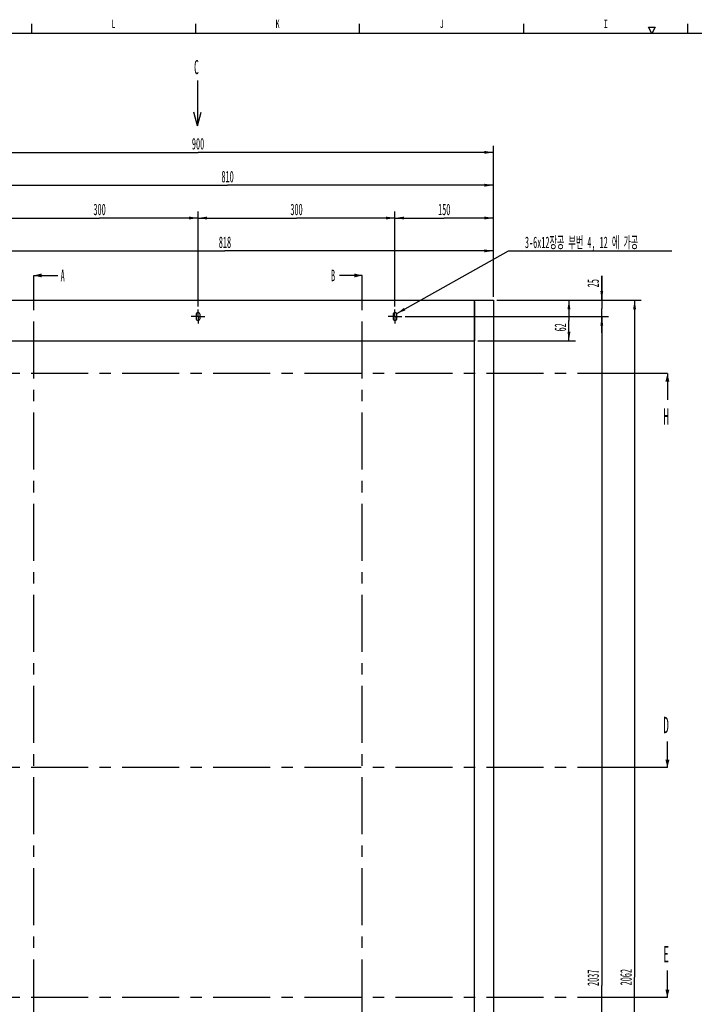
# Model space of a CAD drawing. Header units: millimetres. Extents: x 0 to 4195, y 0 to 2965.
# Tile 5 of 67: x 1137 to 2165, y 1442 to 2941. Entities that reach past the tile are written whole.
import ezdxf

# ---------------------------------------------------------------- set-up
doc = ezdxf.new("R2010")
doc.units = ezdxf.units.MM
doc.header["$LTSCALE"] = 231.275
doc.linetypes.add('CENTER', pattern=[0.6, 0.375, -0.075, 0.075, -0.075])
doc.layers.get('0').update_dxf_attribs({"linetype": 'CONTINUOUS'})
for name, color, linetype in [('ALL_AXIS', 7, 'CONTINUOUS'), ('ALL_ROUND', 7, 'CONTINUOUS'), ('DEFAULT_1', 7, 'CENTER')]:
    doc.layers.add(name, color=color, linetype=linetype)
doc.styles.get("Standard").update_dxf_attribs({"font": 'txt', "width": 0.5})
doc.styles.add('TEXTSTYLE_2', font='txt', dxfattribs={"width": 0.6})
doc.dimstyles.new('DIMSTYLE_1', dxfattribs={"dimtxt": 17.5, "dimasz": 13.8, "dimexe": 2, "dimexo": 1, "dimgap": 0.875, "dimtad": 1, "dimdec": 3, "dimdsep": 46, "dimtxsty": 'Standard', "dimblk": '_FILLED', "dimblk1": '_FILLED', "dimblk2": '_FILLED', "dimcen": 0.09, "dimadec": 3, "dimazin": 2, "dimtp": 0.2, "dimtm": 0.2, "dimtfac": 1, "dimtdec": 3, "dimtofl": 0, "dimtmove": 0, "dimatfit": 3, "dimldrblk": '_FILLED', "dimfxl": 0, "dimtolj": 1, "dimarcsym": 0})
doc.dimstyles.new('DIMSTYLE_10', dxfattribs={"dimtxt": 17.5, "dimasz": 13.8, "dimexe": 2, "dimexo": 1, "dimgap": 0.875, "dimtad": 1, "dimdec": 3, "dimdsep": 46, "dimtxsty": 'Standard', "dimblk": '_FILLED', "dimblk1": '_FILLED', "dimblk2": '_FILLED', "dimcen": 0.09, "dimadec": 3, "dimazin": 2, "dimtp": 2, "dimtm": 2, "dimtfac": 1, "dimtdec": 3, "dimtofl": 0, "dimtmove": 0, "dimatfit": 3, "dimldrblk": '_FILLED', "dimfxl": 0, "dimtolj": 1, "dimarcsym": 0})
doc.dimstyles.new('DIMSTYLE_12', dxfattribs={"dimtxt": 17.5, "dimasz": 13.8, "dimexe": 2, "dimexo": 1, "dimtad": 1, "dimdec": 3, "dimdsep": 46, "dimtxsty": 'Standard', "dimblk": '_FILLED', "dimblk1": '_FILLED', "dimblk2": '_FILLED', "dimcen": 0.09, "dimadec": 3, "dimazin": 2, "dimtp": 0.1, "dimtm": 0.1, "dimtfac": 1, "dimtdec": 3, "dimtofl": 0, "dimtmove": 0, "dimatfit": 1, "dimldrblk": '_FILLED', "dimfxl": 0, "dimtolj": 1, "dimarcsym": 0})
doc.dimstyles.new('DIMSTYLE_2', dxfattribs={"dimtxt": 17.5, "dimasz": 13.8, "dimexe": 2, "dimexo": 1, "dimgap": 0.875, "dimtad": 1, "dimdec": 3, "dimdsep": 46, "dimtxsty": 'Standard', "dimblk": '_FILLED', "dimblk1": '_FILLED', "dimblk2": '_FILLED', "dimcen": 0.09, "dimadec": 3, "dimazin": 2, "dimtp": 0.3, "dimtm": 0.3, "dimtfac": 1, "dimtdec": 3, "dimtofl": 0, "dimtmove": 0, "dimatfit": 3, "dimldrblk": '_FILLED', "dimfxl": 0, "dimtolj": 1, "dimarcsym": 0})
doc.dimstyles.new('DIMSTYLE_3', dxfattribs={"dimtxt": 17.5, "dimasz": 13.8, "dimexe": 2, "dimexo": 1, "dimgap": 0.875, "dimtad": 1, "dimdec": 3, "dimdsep": 46, "dimtxsty": 'Standard', "dimblk": '_FILLED', "dimblk1": '_FILLED', "dimblk2": '_FILLED', "dimcen": 0.09, "dimadec": 3, "dimazin": 2, "dimtp": 0.8, "dimtm": 0.8, "dimtfac": 1, "dimtdec": 3, "dimtofl": 0, "dimtmove": 0, "dimatfit": 3, "dimldrblk": '_FILLED', "dimfxl": 0, "dimtolj": 1, "dimarcsym": 0})
doc.dimstyles.new('DIMSTYLE_4', dxfattribs={"dimtxt": 17.5, "dimasz": 13.8, "dimexe": 2, "dimexo": 1, "dimgap": 0.875, "dimtad": 1, "dimdec": 3, "dimdsep": 46, "dimtxsty": 'Standard', "dimblk": '_FILLED', "dimblk1": '_FILLED', "dimblk2": '_FILLED', "dimcen": 0.09, "dimadec": 3, "dimazin": 2, "dimtp": 0.5, "dimtm": 0.5, "dimtfac": 1, "dimtdec": 3, "dimtofl": 0, "dimtmove": 0, "dimatfit": 3, "dimldrblk": '_FILLED', "dimfxl": 0, "dimtolj": 1, "dimarcsym": 0})
doc.dimstyles.get("Standard").update_dxf_attribs({"dimtxt": 17.5, "dimasz": 13.8, "dimexe": 2, "dimexo": 1, "dimtad": 1, "dimdec": 3, "dimdsep": 46, "dimtxsty": 'Standard', "dimblk": '_FILLED', "dimblk1": '_FILLED', "dimblk2": '_FILLED', "dimcen": 0.09, "dimadec": 3, "dimazin": 2, "dimtol": 1, "dimtp": 0.001, "dimtm": 0.001, "dimtfac": 1, "dimtdec": 3, "dimtofl": 0, "dimtmove": 0, "dimatfit": 3, "dimldrblk": '_FILLED', "dimfxl": 0, "dimtolj": 1, "dimarcsym": 0})

# ---------------------------------------------------------------- blocks, each defined once
blk = doc.blocks.new('_FILLED')
at = {"color": 0, "linetype": 'ByBlock'}
blk.add_solid([(0, 0), (-1, 0.16), (-1, -0.16)], dxfattribs=at)
blk = doc.blocks.new('XSEC_FILLED')
at = {"color": 0, "linetype": 'ByBlock'}
blk.add_solid([(0, 0), (-1, 0.25), (-1, -0.25)], dxfattribs=at)
blk = doc.blocks.new('*D68')
at = {"color": 2, "linetype": 'Continuous'}
for p, q in [((1040.9, 2385.8), (1040.9, 2599.2)), ((1858.9, 2519.2), (1858.9, 2599.2)), ((1040.9, 2589.2), (1449.9, 2589.2)), ((1858.9, 2589.2), (1449.9, 2589.2))]:
    blk.add_line(p, q, dxfattribs=at)
at = {"color": 2, "linetype": 'Continuous', "xscale": 13.8, "yscale": 13.8, "zscale": 13.8, "rotation": 180}
blk.add_blockref('_FILLED', (1040.9, 2589.2), dxfattribs=at)
at = {"color": 2, "linetype": 'Continuous', "xscale": 13.8, "yscale": 13.8, "zscale": 13.8}
blk.add_blockref('_FILLED', (1858.9, 2589.2), dxfattribs=at)
at = {"color": 2, "linetype": 'Continuous', "insert": (1449.9, 2611.1), "char_height": 17.5, "width": 26.25, "attachment_point": 2, "line_spacing_factor": 0.9}
blk.add_mtext('818', dxfattribs=at)
blk = doc.blocks.new('*D69')
at = {"color": 2, "linetype": 'Continuous'}
for p, q in [((1708.9, 2504.7), (1708.9, 2649.2)), ((1708.9, 2639.2), (1783.9, 2639.2)), ((1858.9, 2639.2), (1783.9, 2639.2)), ((1858.9, 2519.2), (1858.9, 2649.2))]:
    blk.add_line(p, q, dxfattribs=at)
at = {"color": 2, "linetype": 'Continuous', "xscale": 13.8, "yscale": 13.8, "zscale": 13.8, "rotation": 180}
blk.add_blockref('_FILLED', (1708.9, 2639.2), dxfattribs=at)
at = {"color": 2, "linetype": 'Continuous', "xscale": 13.8, "yscale": 13.8, "zscale": 13.8}
blk.add_blockref('_FILLED', (1858.9, 2639.2), dxfattribs=at)
at = {"color": 2, "linetype": 'Continuous', "insert": (1783.9, 2661.1), "char_height": 17.5, "width": 26.25, "attachment_point": 2, "line_spacing_factor": 0.9}
blk.add_mtext('150', dxfattribs=at)
blk = doc.blocks.new('*D70')
at = {"color": 2, "linetype": 'Continuous'}
for p, q in [((1408.9, 2504.7), (1408.9, 2649.2)), ((1408.9, 2639.2), (1558.9, 2639.2)), ((1708.9, 2639.2), (1558.9, 2639.2)), ((1708.9, 2504.7), (1708.9, 2649.2))]:
    blk.add_line(p, q, dxfattribs=at)
at = {"color": 2, "linetype": 'Continuous', "xscale": 13.8, "yscale": 13.8, "zscale": 13.8, "rotation": 180}
blk.add_blockref('_FILLED', (1408.9, 2639.2), dxfattribs=at)
at = {"color": 2, "linetype": 'Continuous', "xscale": 13.8, "yscale": 13.8, "zscale": 13.8}
blk.add_blockref('_FILLED', (1708.9, 2639.2), dxfattribs=at)
at = {"color": 2, "linetype": 'Continuous', "insert": (1558.9, 2661.1), "char_height": 17.5, "width": 26.25, "attachment_point": 2, "line_spacing_factor": 0.9}
blk.add_mtext('300', dxfattribs=at)
blk = doc.blocks.new('*D71')
at = {"color": 2, "linetype": 'Continuous'}
for p, q in [((1108.9, 2504.7), (1108.9, 2649.2)), ((1108.9, 2639.2), (1258.9, 2639.2)), ((1408.9, 2639.2), (1258.9, 2639.2)), ((1408.9, 2504.7), (1408.9, 2649.2))]:
    blk.add_line(p, q, dxfattribs=at)
at = {"color": 2, "linetype": 'Continuous', "xscale": 13.8, "yscale": 13.8, "zscale": 13.8, "rotation": 180}
blk.add_blockref('_FILLED', (1108.9, 2639.2), dxfattribs=at)
at = {"color": 2, "linetype": 'Continuous', "xscale": 13.8, "yscale": 13.8, "zscale": 13.8}
blk.add_blockref('_FILLED', (1408.9, 2639.2), dxfattribs=at)
at = {"color": 2, "linetype": 'Continuous', "insert": (1258.9, 2661.1), "char_height": 17.5, "width": 26.25, "attachment_point": 2, "line_spacing_factor": 0.9}
blk.add_mtext('300', dxfattribs=at)
blk = doc.blocks.new('*D74')
at = {"color": 2, "linetype": 'Continuous'}
for p, q in [((1048.9, 2457.2), (1048.9, 2699.2)), ((1858.9, 2519.2), (1858.9, 2699.2)), ((1048.9, 2689.2), (1453.9, 2689.2)), ((1858.9, 2689.2), (1453.9, 2689.2))]:
    blk.add_line(p, q, dxfattribs=at)
at = {"color": 2, "linetype": 'Continuous', "xscale": 13.8, "yscale": 13.8, "zscale": 13.8, "rotation": 180}
blk.add_blockref('_FILLED', (1048.9, 2689.2), dxfattribs=at)
at = {"color": 2, "linetype": 'Continuous', "xscale": 13.8, "yscale": 13.8, "zscale": 13.8}
blk.add_blockref('_FILLED', (1858.9, 2689.2), dxfattribs=at)
at = {"color": 2, "linetype": 'Continuous', "insert": (1453.9, 2711.1), "char_height": 17.5, "width": 26.25, "attachment_point": 2, "line_spacing_factor": 0.9}
blk.add_mtext('810', dxfattribs=at)
blk = doc.blocks.new('*D75')
at = {"color": 2, "linetype": 'Continuous'}
for p, q in [((958.9, 2519.2), (958.9, 2749.2)), ((1858.9, 2519.2), (1858.9, 2749.2)), ((958.9, 2739.2), (1408.9, 2739.2)), ((1858.9, 2739.2), (1408.9, 2739.2))]:
    blk.add_line(p, q, dxfattribs=at)
at = {"color": 2, "linetype": 'Continuous', "xscale": 13.8, "yscale": 13.8, "zscale": 13.8, "rotation": 180}
blk.add_blockref('_FILLED', (958.9, 2739.2), dxfattribs=at)
at = {"color": 2, "linetype": 'Continuous', "xscale": 13.8, "yscale": 13.8, "zscale": 13.8}
blk.add_blockref('_FILLED', (1858.9, 2739.2), dxfattribs=at)
at = {"color": 2, "linetype": 'Continuous', "insert": (1408.9, 2761.1), "char_height": 17.5, "width": 26.25, "attachment_point": 2, "line_spacing_factor": 0.9}
blk.add_mtext('900', dxfattribs=at)
blk = doc.blocks.new('*D76')
at = {"color": 2, "linetype": 'Continuous'}
for p, q in [((1863.9, 2514.2), (1983.9, 2514.2)), ((1973.9, 2514.2), (1973.9, 2483.2)), ((1973.9, 2452.2), (1973.9, 2483.2)), ((1834.9, 2452.2), (1983.9, 2452.2))]:
    blk.add_line(p, q, dxfattribs=at)
at = {"color": 2, "linetype": 'Continuous', "xscale": 13.8, "yscale": 13.8, "zscale": 13.8}
for p, rotation in [((1973.9, 2514.2), 90), ((1973.9, 2452.2), 270)]:
    blk.add_blockref('_FILLED', p, dxfattribs=dict(at, rotation=rotation))
at = {"color": 2, "linetype": 'Continuous', "insert": (1952, 2472.8), "char_height": 17.5, "width": 17.5, "attachment_point": 2, "rotation": 90, "line_spacing_factor": 0.9}
blk.add_mtext('62', dxfattribs=at)
blk = doc.blocks.new('*D78')
at = {"color": 2, "linetype": 'Continuous'}
for p, q in [((2023.9, 2514.2), (2023.9, 2551.2)), ((2023.9, 2551.2), (2023.9, 2501.7)), ((1863.9, 2514.2), (2033.9, 2514.2)), ((1724.4, 2489.2), (2033.9, 2489.2)), ((2023.9, 2464.2), (2023.9, 2501.7)), ((2023.9, 2489.2), (2023.9, 2464.2))]:
    blk.add_line(p, q, dxfattribs=at)
at = {"color": 2, "linetype": 'Continuous', "xscale": 13.8, "yscale": 13.8, "zscale": 13.8}
for p, rotation in [((2023.9, 2514.2), 270), ((2023.9, 2489.2), 90)]:
    blk.add_blockref('_FILLED', p, dxfattribs=dict(at, rotation=rotation))
at = {"color": 2, "linetype": 'Continuous', "insert": (2002, 2533.7), "char_height": 17.5, "width": 17.5, "attachment_point": 1, "rotation": 90, "line_spacing_factor": 0.9}
blk.add_mtext('25', dxfattribs=at)
blk = doc.blocks.new('*D79')
at = {"color": 2, "linetype": 'Continuous'}
for p, q in [((1724.4, 2489.2), (2033.9, 2489.2)), ((2023.9, 2489.2), (2023.9, 1470.7)), ((2023.9, 452.2), (2023.9, 1470.7)), ((1863.9, 452.2), (2033.9, 452.2))]:
    blk.add_line(p, q, dxfattribs=at)
at = {"color": 2, "linetype": 'Continuous', "xscale": 13.8, "yscale": 13.8, "zscale": 13.8}
for p, rotation in [((2023.9, 2489.2), 90), ((2023.9, 452.2), 270)]:
    blk.add_blockref('_FILLED', p, dxfattribs=dict(at, rotation=rotation))
at = {"color": 2, "linetype": 'Continuous', "insert": (2002, 1482.2), "char_height": 17.5, "width": 35, "attachment_point": 2, "rotation": 90, "line_spacing_factor": 0.9}
blk.add_mtext('2037', dxfattribs=at)
blk = doc.blocks.new('*D80')
at = {"color": 2, "linetype": 'Continuous'}
for p, q in [((1863.9, 2514.2), (2083.9, 2514.2)), ((2073.9, 2514.2), (2073.9, 1483.2)), ((2073.9, 452.2), (2073.9, 1483.2)), ((1863.9, 452.2), (2083.9, 452.2))]:
    blk.add_line(p, q, dxfattribs=at)
at = {"color": 2, "linetype": 'Continuous', "xscale": 13.8, "yscale": 13.8, "zscale": 13.8}
for p, rotation in [((2073.9, 2514.2), 90), ((2073.9, 452.2), 270)]:
    blk.add_blockref('_FILLED', p, dxfattribs=dict(at, rotation=rotation))
at = {"color": 2, "linetype": 'Continuous', "insert": (2052, 1483.2), "char_height": 17.5, "width": 35, "attachment_point": 2, "rotation": 90, "line_spacing_factor": 0.9}
blk.add_mtext('2062', dxfattribs=at)
blk = doc.blocks.new('*D132')
at = {"color": 2, "linetype": 'Continuous'}
for p, q in [((1711.5, 2493.7), (1881.8, 2589.1)), ((1881.8, 2589.1), (1885.8, 2589.1)), ((1885.8, 2589.1), (2130.5, 2589.1))]:
    blk.add_line(p, q, dxfattribs=at)
at = {"color": 2, "linetype": 'Continuous', "xscale": 13.8, "yscale": 13.8, "zscale": 13.8, "rotation": 209.2607394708}
blk.add_blockref('_FILLED', (1711.5, 2493.7), dxfattribs=at)
at = {"color": 2, "linetype": 'Continuous', "insert": (1906.8, 2611), "char_height": 17.5, "width": 202.708, "attachment_point": 1, "line_spacing_factor": 0.9}
blk.add_mtext('3-6x12장공 부번 4, 12 에 가공', dxfattribs=at)
blk = doc.blocks.new('YA_TEXT_BL3', base_point=(1408.1, 2829.8))
at = {"color": 7, "linetype": 'Continuous'}
for p, q in [((1408.1, 2848.4), (1408.1, 2779.8)), ((1408.1, 2779.8), (1402.6, 2800.4)), ((1408.1, 2779.8), (1413.7, 2800.4))]:
    blk.add_line(p, q, dxfattribs=at)
at = {"color": 2, "linetype": 'Continuous', "width": 0.5}
blk.add_text('C', height=21.6, dxfattribs=at).set_placement((1402.7, 2858.2))

msp = doc.modelspace()

# ---------------------------------------------------------------- linework, layer by layer
at = {"color": 2, "linetype": 'Continuous'}
for p, q in [((1155, 2934.9999), (1155, 2920)), ((1405, 2934.9999), (1405, 2920)), ((1655, 2920), (1655, 2934.9999)), ((1905, 2920), (1905, 2934.9999)), ((2100, 2920), (2095, 2930)), ((2095, 2930), (2105, 2930)), ((2105, 2930), (2100, 2920)), ((2155, 2920), (2155, 2934.9999))]:
    msp.add_line(p, q, dxfattribs=at)
at = {"color": 7, "linetype": 'Continuous'}
for p, q in [((4154.9999, 2920), (125, 2920)), ((1829.8655, 980.7359), (1829.8655, 2514.2359)), ((1405.8655, 2492.2359), (1405.8655, 2486.2359)), ((1411.8655, 2486.2359), (1411.8655, 2492.2359)), ((1705.8655, 2492.2359), (1705.8655, 2486.2359)), ((1711.8655, 2486.2359), (1711.8655, 2492.2359)), ((987.8655, 2452.2359), (1829.8655, 2452.2359))]:
    msp.add_line(p, q, dxfattribs=at)
for centre, start, end in [((1408.8655, 2492.2359), 0, 180), ((1708.8655, 2492.2359), 0, 180), ((1408.8655, 2486.2359), 180, 360), ((1708.8655, 2486.2359), 180, 360)]:
    msp.add_arc(centre, 3, start, end, dxfattribs=at)
at = {"layer": 'ALL_AXIS', "color": 7, "linetype": 'CENTER'}
for p, q in [((1408.8655, 2489.2359), (1398.3655, 2489.2359)), ((1408.8655, 2489.2359), (1408.8655, 2499.7359)), ((1408.8655, 2489.2359), (1408.8655, 2478.7359)), ((1408.8655, 2489.2359), (1419.3655, 2489.2359)), ((1708.8655, 2489.2359), (1698.3655, 2489.2359)), ((1708.8655, 2489.2359), (1708.8655, 2499.7359)), ((1708.8655, 2489.2359), (1708.8655, 2478.7359)), ((1708.8655, 2489.2359), (1719.3655, 2489.2359))]:
    msp.add_line(p, q, dxfattribs=at)
at = {"layer": 'ALL_ROUND', "color": 7, "linetype": 'Continuous'}
for p, q in [((958.8655, 2514.2359), (1858.8655, 2514.2359)), ((1829.8655, 2511.9359), (1829.8655, 2452.2359)), ((1858.8655, 2514.2359), (1858.8655, 452.2359))]:
    msp.add_line(p, q, dxfattribs=at)
at = {"layer": 'DEFAULT_1', "color": 7, "linetype": 'CENTER'}
for p, q in [((1158.8655, 2501.7359), (1158.8655, 2551.7359)), ((1658.8655, 2501.7359), (1658.8655, 2551.7359)), ((2123.8655, 2402.2359), (2073.8655, 2402.2359)), ((2123.8655, 1802.2359), (2073.8655, 1802.2359)), ((2123.8655, 1452.2359), (2073.8655, 1452.2359))]:
    msp.add_line(p, q, dxfattribs=at)
at = {"layer": 'DEFAULT_1', "color": 9, "linetype": 'CENTER'}
for p, q in [((1158.8655, 452.2359), (1158.8655, 2501.7359)), ((1658.8655, 452.2359), (1658.8655, 2501.7359)), ((2073.8655, 2402.2359), (728.8655, 2402.2359)), ((2073.8655, 1802.2359), (728.8655, 1802.2359)), ((2073.8655, 1452.2359), (728.8655, 1452.2359))]:
    msp.add_line(p, q, dxfattribs=at)

# ---------------------------------------------------------------- block references
at = {"color": 2, "linetype": 'Continuous'}
msp.add_blockref('YA_TEXT_BL3', (1408.1407, 2829.8067), dxfattribs=at)

# ---------------------------------------------------------------- texts
at = {"color": 2, "linetype": 'Continuous', "char_height": 12.5, "width": 7.5, "attachment_point": 2, "line_spacing_factor": 0.9, "style": 'TEXTSTYLE_2'}
for s, insert in [('L', (1279.9999, 2941.25)), ('K', (1529.9999, 2941.25)), ('J', (1779.9999, 2941.25)), ('I', (2029.9999, 2941.25))]:
    msp.add_mtext(s, dxfattribs=dict(at, insert=insert))
at = {"color": 7, "linetype": 'Continuous', "attachment_point": 1, "line_spacing_factor": 0.9}
for s, insert, char_height, width in [('A', (1199.5254, 2560.4859), 17.5, 8.75), ('B', (1611.4822, 2560.4859), 17.5, 8.75), ('H', (2117.6155, 2349.6419), 25, 12.5), ('D', (2117.6155, 1879.6786), 25, 12.5), ('E', (2117.6155, 1530.7833), 25, 12.5)]:
    msp.add_mtext(s, dxfattribs=dict(at, insert=insert, char_height=char_height, width=width))

# ---------------------------------------------------------------- dimensions: what is measured, and where the dimension line sits
at = {"color": 2, "linetype": 'Continuous'}
for base, p1, p2, angle, dimstyle, picture, middle in [((958.8655, 2739.2359), (1858.8655, 2518.2359), (958.8655, 2518.2359), 180, 'DIMSTYLE_3', '*D75', (1408.8654, 2739.2359)), ((1108.8655, 2639.2359), (1408.8655, 2503.7359), (1108.8655, 2503.7359), 180, 'DIMSTYLE_4', '*D71', (1258.8655, 2639.2359)), ((1408.8655, 2639.2359), (1708.8655, 2503.7359), (1408.8655, 2503.7359), 180, 'DIMSTYLE_4', '*D70', (1558.8655, 2639.2359)), ((1708.8655, 2639.2359), (1858.8655, 2518.2359), (1708.8655, 2503.7359), 180, 'DIMSTYLE_4', '*D69', (1784.9592, 2639.2359)), ((2023.8655, 2514.2359), (1723.3655, 2489.2359), (1862.8655, 2514.2359), 90, 'DIMSTYLE_1', '*D78', (2023.8655, 2542.6777)), ((1973.8655, 2514.2359), (1833.8655, 2452.2359), (1862.8655, 2514.2359), 90, 'DIMSTYLE_2', '*D76', (1973.8655, 2472.7709)), ((2073.8655, 2514.2359), (1862.8655, 452.2359), (1862.8655, 2514.2359), 90, 'DIMSTYLE_10', '*D80', (2073.8655, 1483.2359)), ((2023.8655, 452.2359), (1723.3655, 2489.2359), (1862.8655, 452.2359), 270, 'DIMSTYLE_10', '*D79', (2023.8655, 1482.1738))]:
    dim = msp.add_linear_dim(base=base, p1=p1, p2=p2, angle=angle, dimstyle=dimstyle, dxfattribs=at)
    dim.commit()
    dim.dimension.update_dxf_attribs({"geometry": picture, "text_midpoint": middle, "dimtype": 160})
for base, p1, picture, middle in [((1858.8655, 2689.2359), (1048.8655, 2456.2359), '*D74', (1453.592, 2689.2359)), ((1858.8655, 2589.2359), (1040.8655, 2384.8359), '*D68', (1449.8655, 2589.2359))]:
    dim = msp.add_linear_dim(base=base, p1=p1, p2=(1858.8655, 2518.2359), dimstyle='DIMSTYLE_3', dxfattribs=at)
    dim.commit()
    dim.dimension.update_dxf_attribs({"geometry": picture, "text_midpoint": middle, "dimtype": 160})
dim = msp.add_diameter_dim_2p(p1=(1711.4827, 2493.7022), p2=(1706.2483, 2490.7695), text='3-<>x12장공 부번 4, 12 에 가공', dimstyle='DIMSTYLE_12', override={"dimtih": 1, "dimtoh": 1, "dimpost": '<>'}, dxfattribs=at)
dim.commit()
dim.dimension.update_dxf_attribs({"geometry": '*D132', "text_midpoint": (2008.1842, 2602.2683), "dimtype": 163})

# ---------------------------------------------------------------- leaders
at = {"color": 7, "linetype": 'Continuous'}
for points in [[(1158.8655, 2551.7359), (1195.1504, 2551.7359)], [(1658.8655, 2551.7359), (1624.6072, 2551.7359)], [(2123.8655, 2402.2359), (2123.8655, 2362.1419)], [(2123.8655, 1802.2359), (2123.8655, 1842.1786)], [(2123.8655, 1452.2359), (2123.8655, 1493.2833)]]:
    msp.add_leader(points, dimstyle='Standard', override={"dimasz": 12, "dimtad": 0, "dimldrblk": 'XSEC_FILLED'}, dxfattribs=at)

doc.saveas('drawing.dxf')
